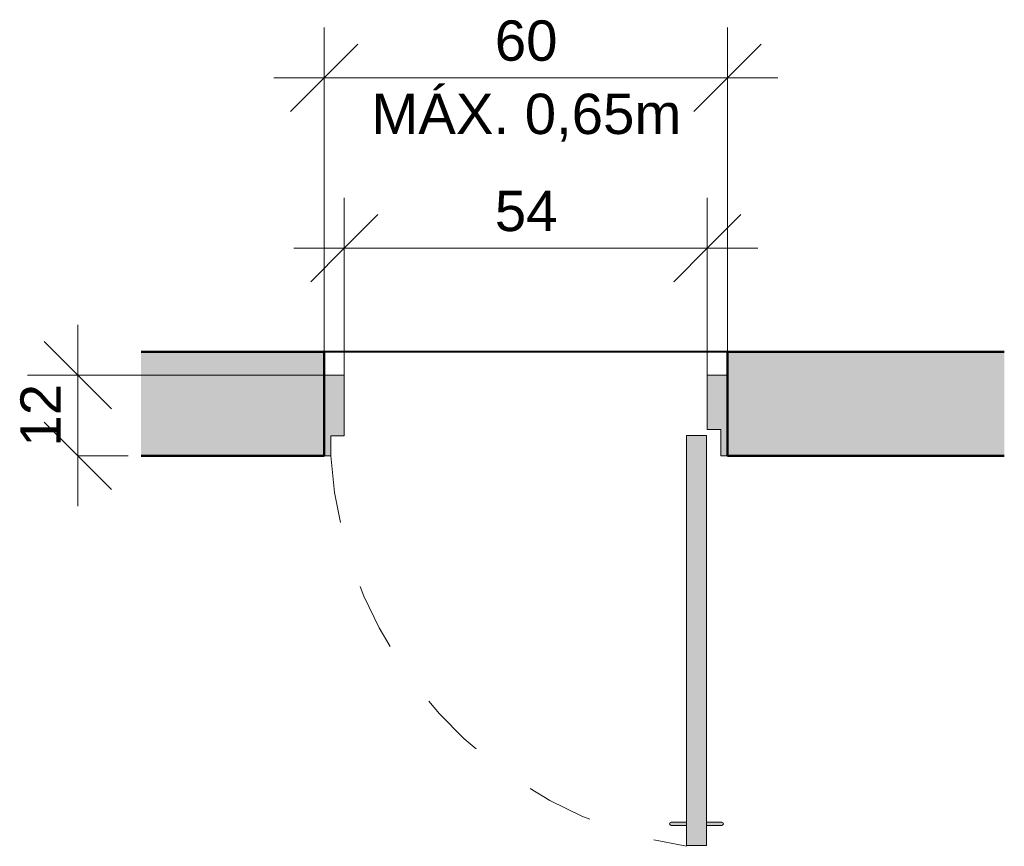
# Model space of a CAD drawing. Header units: metres. Extents: x -7.1 to 16.7, y -17.8 to 3.5.
# Tile 10 of 13: x 13.7 to 15.2, y -12 to -10.7. Entities that reach past the tile are written whole.
import ezdxf

# ---------------------------------------------------------------- set-up
doc = ezdxf.new("R2010")
doc.units = ezdxf.units.M
doc.linetypes.add('Projeção', pattern=[0.003969, 0.002381, -0.001587])
for name, color, linetype, lineweight in [('A-ANNO-DIMS', 7, 'Continuous', 9), ('A-ANNO-DIMS-50', 7, 'Continuous', 9), ('A-DETL-GENF', 7, 'Continuous', 5), ('A-FLOR-OVHD', 7, 'Projeção', 5), ('A-WALL-PATT', 7, 'Continuous', 5), ('I-WALL', 7, 'Continuous', 5)]:
    doc.layers.add(name, color=color, linetype=linetype, lineweight=lineweight)
doc.layers.add('A-DETL', color=7, linetype='Continuous', lineweight=5, true_color=0x00a600)
doc.styles.add('Arial', font='arial.ttf', dxfattribs={"height": 0.06})
doc.dimstyles.new('Com_linha__ref__contínua__-_Cor_Vermelha_Arial_1_2mm_2', dxfattribs={"dimscale": 0.3048, "dimtxt": 0.061216, "dimasz": 0.328084, "dimexe": 0.246063, "dimexo": 0.246063, "dimgap": 0.024606, "dimtad": 1, "dimdec": 1, "dimlfac": 100, "dimrnd": 0.1, "dimdsep": 46, "dimtxsty": 'Arial', "dimblk1": 'OBLIQUE', "dimblk2": 'OBLIQUE', "dimsah": 1, "dimcen": 0.09, "dimdle": 0.246063, "dimazin": 0, "dimtfac": 1, "dimtdec": 4, "dimtix": 1, "dimtmove": 0, "dimatfit": 3, "dimfxl": 1, "dimtvp": 1, "dimtolj": 1, "dimtzin": 0, "dimarcsym": 2})

# ---------------------------------------------------------------- blocks, each defined once
blk = doc.blocks.new('DIMBLOCK14-P2')
at = {"layer": 'A-ANNO-DIMS-50', "color": 242, "true_color": 0xbd2b2e}
for p, q in [((14.1858, -10.8273), (14.1858, -10.7523)), ((14.7858, -10.8273), (14.7858, -10.7523)), ((14.1858, -10.8273), (14.2358, -10.7773)), ((14.7858, -10.8273), (14.8358, -10.7773)), ((14.1108, -10.8273), (14.8608, -10.8273)), ((14.1858, -10.8273), (14.1358, -10.8773)), ((14.1858, -10.8273), (14.1858, -11.2534)), ((14.7858, -10.8273), (14.7358, -10.8773)), ((14.7858, -10.8273), (14.7858, -11.2534))]:
    blk.add_line(p, q, dxfattribs=at)
at = {"layer": 'A-ANNO-DIMS-50', "color": 0, "char_height": 0.06, "attachment_point": 1, "line_spacing_factor": 0.941778, "style": 'Arial'}
for s, insert, width in [('60', (14.4397, -10.7419), 0.110753), ('MÁX. 0,65m', (14.256, -10.851), 0.551505)]:
    blk.add_mtext(s, dxfattribs=dict(at, insert=insert, width=width))
blk = doc.blocks.new('_Oblique')
at = {"color": 0, "linetype": 'ByBlock', "lineweight": -2}
blk.add_line((-0.5, -0.5), (0.5, 0.5), dxfattribs=at)
blk = doc.blocks.new('DIMBLOCK15-P2')
at = {"layer": 'A-ANNO-DIMS-50', "color": 242, "true_color": 0xbd2b2e}
for p, q in [((14.2158, -11.0809), (14.2158, -11.0059)), ((14.7558, -11.0809), (14.7558, -11.0059)), ((14.2158, -11.0809), (14.2658, -11.0309)), ((14.7558, -11.0809), (14.8058, -11.0309)), ((14.1408, -11.0809), (14.8308, -11.0809)), ((14.2158, -11.0809), (14.1658, -11.1309)), ((14.2158, -11.0809), (14.2158, -11.2884)), ((14.7558, -11.0809), (14.7058, -11.1309)), ((14.7558, -11.0809), (14.7558, -11.3015))]:
    blk.add_line(p, q, dxfattribs=at)
at = {"layer": 'A-ANNO-DIMS-50', "color": 0, "insert": (14.4397, -10.9955), "char_height": 0.06, "width": 0.110753, "attachment_point": 1, "line_spacing_factor": 0.941778, "style": 'Arial'}
blk.add_mtext('54', dxfattribs=at)
blk = doc.blocks.new('DIMBLOCK16-P2')
at = {"layer": 'A-ANNO-DIMS-50', "color": 242, "true_color": 0xbd2b2e}
for p, q in [((13.8193, -11.195), (13.8193, -11.465)), ((13.8193, -11.27), (13.7693, -11.22)), ((13.8193, -11.27), (13.7443, -11.27)), ((13.8193, -11.27), (13.8693, -11.32)), ((13.8193, -11.27), (14.2042, -11.27)), ((13.8193, -11.39), (13.7693, -11.34)), ((13.8193, -11.39), (13.8693, -11.44)), ((13.8193, -11.39), (13.8943, -11.39)), ((13.8193, -11.39), (13.8396, -11.39))]:
    blk.add_line(p, q, dxfattribs=at)
at = {"layer": 'A-ANNO-DIMS-50', "color": 0, "insert": (13.7339, -11.3762), "char_height": 0.06, "width": 0.110753, "attachment_point": 1, "rotation": 90, "line_spacing_factor": 0.941778, "style": 'Arial'}
blk.add_mtext('12', dxfattribs=at)

msp = doc.modelspace()

# ---------------------------------------------------------------- hatches: boundary and pattern name
at = {"layer": 'A-DETL-GENF', "true_color": 0xffffff}
h = msp.add_hatch(color=7, dxfattribs=at)
h.paths.add_polyline_path([(14.7247, -11.97), (14.7547, -11.97), (14.7547, -11.3597), (14.7247, -11.3597), (14.7247, -11.94)])
h.paths.add_polyline_path([(14.7858, -11.39), (14.7858, -11.27), (14.7558, -11.27), (14.7558, -11.3508), (14.7758, -11.3508), (14.7758, -11.39)])
h.paths.add_polyline_path([(14.1958, -11.39), (14.1958, -11.36), (14.2158, -11.3597), (14.2158, -11.27), (14.1858, -11.27), (14.1858, -11.39)])
for points in [[(14.7022, -11.94), (14.7247, -11.94), (14.7247, -11.935), (14.701, -11.9354), (14.7005, -11.9358), (14.6997, -11.9375), (14.7005, -11.939), (14.701, -11.9393)], [(14.7772, -11.94), (14.779, -11.9393), (14.7797, -11.9375), (14.779, -11.9359), (14.7785, -11.9354), (14.7772, -11.935), (14.7547, -11.935), (14.7547, -11.94)]]:
    msp.add_hatch(color=7, dxfattribs=at).paths.add_polyline_path(points)
at = {"layer": 'A-WALL-PATT', "true_color": 0x808080}
h = msp.add_hatch(color=8, dxfattribs=at)
h.paths.add_polyline_path([(14.0972, -11.39), (14.0972, -11.235), (13.9135, -11.235), (13.9135, -11.39)])
h.paths.add_polyline_path([(14.8663, -11.39), (15.1976, -11.39), (15.1976, -11.235), (14.8663, -11.235)])
h = msp.add_hatch(color=8, dxfattribs=at)
h.paths.add_polyline_path([(14.1858, -11.39), (14.1858, -11.235), (14.0972, -11.235), (14.0972, -11.39)])
h.paths.add_polyline_path([(14.8663, -11.39), (14.8663, -11.235), (14.7858, -11.235), (14.7858, -11.39)])

# ---------------------------------------------------------------- linework, layer by layer
at = {"layer": 'A-DETL', "color": 7, "lineweight": 40}
msp.add_line((14.7858, -11.235), (14.1858, -11.235), dxfattribs=at)
at = {"layer": 'A-DETL', "color": 7}
for p, q in [((14.2158, -11.27), (14.1858, -11.27)), ((14.2158, -11.36), (14.2158, -11.27)), ((14.7858, -11.27), (14.7558, -11.27)), ((14.7558, -11.27), (14.7558, -11.3508)), ((14.7558, -11.3508), (14.7758, -11.3508)), ((14.7758, -11.3508), (14.7758, -11.39)), ((14.1958, -11.39), (14.1958, -11.36)), ((14.1958, -11.36), (14.2158, -11.36)), ((14.7547, -11.3597), (14.7247, -11.3597)), ((14.7247, -11.3597), (14.7247, -11.935)), ((14.7547, -11.935), (14.7547, -11.3597)), ((14.1858, -11.39), (14.1958, -11.39)), ((14.7758, -11.39), (14.7858, -11.39)), ((14.7247, -11.935), (14.7022, -11.935)), ((14.7247, -11.94), (14.7247, -11.935)), ((14.7772, -11.935), (14.7547, -11.935)), ((14.7547, -11.935), (14.7547, -11.94)), ((14.7022, -11.94), (14.7247, -11.94)), ((14.7247, -11.94), (14.7247, -11.97)), ((14.7547, -11.97), (14.7547, -11.94)), ((14.7547, -11.94), (14.7772, -11.94)), ((14.7247, -11.97), (14.7547, -11.97))]:
    msp.add_line(p, q, dxfattribs=at)
at = {"layer": 'A-DETL', "color": 7, "lineweight": 50}
for p, q in [((14.1858, -11.27), (14.1858, -11.39)), ((14.7858, -11.39), (14.7858, -11.27))]:
    msp.add_line(p, q, dxfattribs=at)
at = {"layer": 'A-DETL', "color": 7}
for centre, start, end in [((14.7022, -11.9375), 90, 270), ((14.7772, -11.9375), 270, 90)]:
    msp.add_arc(centre, 0.0025, start, end, dxfattribs=at)
at = {"layer": 'A-FLOR-OVHD'}
msp.add_arc((14.8201, -11.3531), 0.6254, 183.3879, 261.2177, dxfattribs=at)
at = {"layer": 'I-WALL', "lineweight": 50}
for p, q in [((13.9135, -11.235), (14.1858, -11.235)), ((14.1858, -11.27), (14.1858, -11.235)), ((15.1976, -11.235), (14.7858, -11.235)), ((14.7858, -11.27), (14.7858, -11.235)), ((13.9135, -11.39), (14.1858, -11.39)), ((15.1976, -11.39), (14.7858, -11.39))]:
    msp.add_line(p, q, dxfattribs=at)

# ---------------------------------------------------------------- dimensions: what is measured, and where the dimension line sits
at = {"layer": 'A-ANNO-DIMS', "color": 242, "true_color": 0xbd2b2e}
dim = msp.add_linear_dim(base=(14.7858, -10.8273), p1=(14.1858, -11.3284), p2=(14.7858, -11.3284), text='<>\\XMÁX. 0,65m', dimstyle='Com_linha__ref__contínua__-_Cor_Vermelha_Arial_1_2mm_2', override={"dimpost": '<>', "dimfxl": 0.6}, dxfattribs=at)
dim.commit()
dim.dimension.update_dxf_attribs({"geometry": 'DIMBLOCK14-P2', "text_midpoint": (14.4858, -10.8273)})
dim = msp.add_linear_dim(base=(14.7558, -11.0809), p1=(14.2158, -11.3634), p2=(14.7558, -11.3765), dimstyle='Com_linha__ref__contínua__-_Cor_Vermelha_Arial_1_2mm_2', override={"dimpost": '<>', "dimfxl": 0.540157}, dxfattribs=at)
dim.commit()
dim.dimension.update_dxf_attribs({"geometry": 'DIMBLOCK15-P2', "text_midpoint": (14.4858, -11.0429)})
dim = msp.add_linear_dim(base=(13.8193, -11.39), p1=(14.2792, -11.27), p2=(13.89, -11.39), angle=90, dimstyle='Com_linha__ref__contínua__-_Cor_Vermelha_Arial_1_2mm_2', override={"dimpost": '<>', "dimfxl": 0.407277}, dxfattribs=at)
dim.commit()
dim.dimension.update_dxf_attribs({"geometry": 'DIMBLOCK16-P2', "text_midpoint": (13.7817, -11.33)})

doc.saveas('drawing.dxf')
